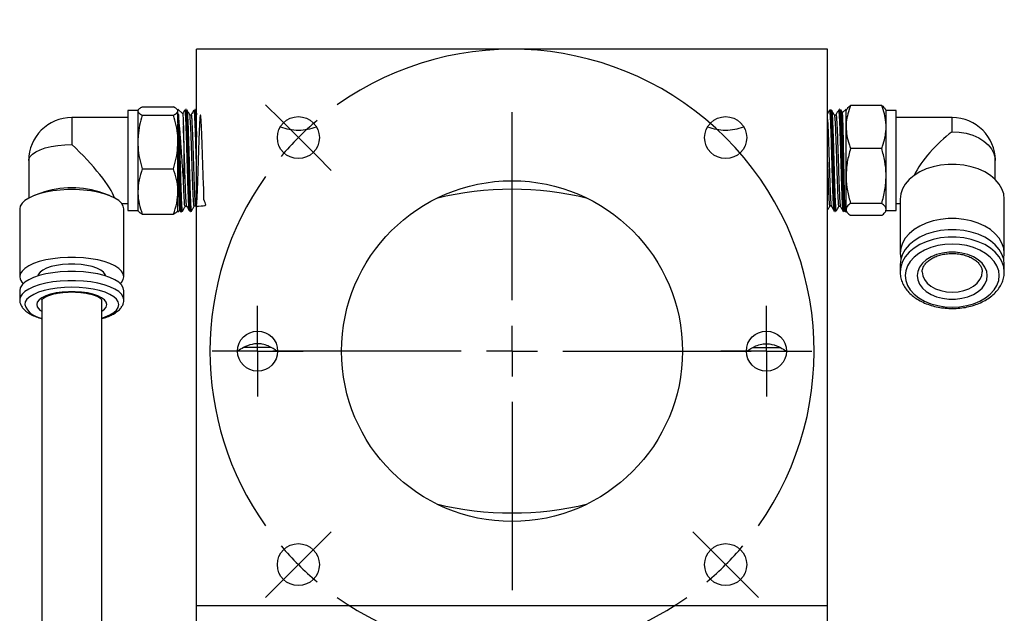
# Model space of a CAD drawing. Header units: inches. Extents: x 0.8 to 20.6, y 1.5 to 15.6.
# Tile 5 of 10: x 6.3 to 10.1, y 8.9 to 11.2. Entities that reach past the tile are written whole.
import ezdxf

# ---------------------------------------------------------------- set-up
doc = ezdxf.new("R2010")
doc.units = ezdxf.units.IN
doc.header["$MEASUREMENT"] = 0
doc.layers.add('SLD-0', color=7, linetype='Continuous')

# ---------------------------------------------------------------- blocks, each defined once
blk = doc.blocks.new('SW_CENTERMARKSYMBOL_0')
at = {"layer": 'SLD-0', "color": 0}
for p, q in [((-1.7501, 1.7501), (-1.8086, 1.8086)), ((-1.6794, 1.6794), (-1.7501, 1.7501)), ((-0.8397, 1.0397), (-0.8397, 1.7794)), ((-1.6794, 1.6794), (-1.6087, 1.6087)), ((-1.6087, 1.6087), (-1.5502, 1.5502)), ((-0.8397, 0.8397), (-0.8397, 0.9397)), ((-1.0397, 0.8397), (-1.7794, 0.8397)), ((-0.8397, 0.8397), (-0.9397, 0.8397)), ((-0.8397, 0.8397), (-0.8397, 0.7397)), ((-0.8397, 0.8397), (-0.7397, 0.8397)), ((-0.6397, 0.8397), (0.1, 0.8397)), ((-0.8397, 0.6397), (-0.8397, -0.1)), ((-1.6087, 0.0707), (-1.5502, 0.1292)), ((-0.0707, 0.0707), (-0.1292, 0.1292)), ((-1.6794, 0), (-1.6087, 0.0707)), ((0, 0), (-0.0707, 0.0707)), ((-1.6794, 0), (-1.7501, -0.0707)), ((0, 0), (0.0707, -0.0707)), ((-1.7501, -0.0707), (-1.8086, -0.1292)), ((0.0707, -0.0707), (0.1292, -0.1292))]:
    blk.add_line(p, q, dxfattribs=at)
for start, end in [(324.6498, 125.3502), (130.1751, 135), (135, 139.8249), (144.6498, 215.3502), (220.1751, 225), (315, 319.8249), (225, 229.8249), (310.1751, 315), (234.6498, 305.3502)]:
    blk.add_arc((-0.8397, 0.8397), 1.1875, start, end, dxfattribs=at)
blk = doc.blocks.new('SW_CENTERMARKSYMBOL_1')
at = {"layer": 'SLD-0', "color": 0}
for p, q in [((0, 0.1), (0, 0.1787)), ((0, 0), (0, 0.1)), ((-0.1, 0), (-0.1787, 0)), ((0, 0), (-0.1, 0)), ((0, 0), (0, -0.1)), ((0, 0), (0.1, 0)), ((0.1, 0), (0.1787, 0)), ((0, -0.1), (0, -0.1787))]:
    blk.add_line(p, q, dxfattribs=at)
blk = doc.blocks.new('SW_CENTERMARKSYMBOL_2')
at = {"layer": 'SLD-0', "color": 0}
for p, q in [((0, 0.1), (0, 0.1787)), ((0, 0), (0, 0.1)), ((-0.1, 0), (-0.1787, 0)), ((0, 0), (-0.1, 0)), ((0, 0), (0, -0.1)), ((0, 0), (0.1, 0)), ((0.1, 0), (0.1787, 0)), ((0, -0.1), (0, -0.1787))]:
    blk.add_line(p, q, dxfattribs=at)

msp = doc.modelspace()

# ---------------------------------------------------------------- linework, layer by layer
at = {"color": 7, "linetype": 'Continuous', "lineweight": 25}
for p, q in [((9.4456, 11.0986), (6.9656, 11.0986)), ((6.9656, 8.9111), (6.9656, 11.0986)), ((9.4456, 8.9111), (9.4456, 11.0986)), ((9.6586, 10.8769), (9.5363, 10.8769)), ((6.7349, 10.8575), (6.6956, 10.8575)), ((6.6956, 10.8575), (6.6956, 10.4638)), ((6.7364, 10.86), (6.7349, 10.8575)), ((6.7349, 10.8575), (6.7349, 10.8554)), ((6.7349, 10.8554), (6.7349, 10.7337)), ((6.7525, 10.8717), (6.8748, 10.8717)), ((6.7525, 10.8392), (6.8748, 10.8392)), ((6.8924, 10.8575), (6.891, 10.8599)), ((6.9113, 10.8442), (6.8924, 10.8631)), ((6.8924, 10.8161), (6.8924, 10.8631)), ((6.9242, 10.8621), (6.9237, 10.8621)), ((6.9599, 10.861), (6.9594, 10.861)), ((6.9631, 10.8585), (6.9633, 10.8589)), ((6.9656, 10.8551), (6.9634, 10.8589)), ((9.4581, 10.8612), (9.4576, 10.8612)), ((9.4938, 10.8623), (9.4933, 10.8623)), ((9.5187, 10.8631), (9.5038, 10.8482)), ((9.5187, 10.4581), (9.5187, 10.8631)), ((9.5215, 10.8623), (9.5187, 10.8575)), ((9.6762, 10.8575), (9.6734, 10.8623)), ((9.7156, 10.8575), (9.6762, 10.8575)), ((9.6762, 10.7926), (9.6762, 10.8575)), ((9.7156, 10.7926), (9.7156, 10.8575)), ((6.6956, 10.8299), (6.4752, 10.8299)), ((6.4752, 10.8299), (6.4752, 10.7235)), ((6.8924, 10.8161), (6.8924, 10.8031)), ((6.8924, 10.4581), (6.8924, 10.8031)), ((9.9359, 10.8299), (9.7156, 10.8299)), ((9.9359, 10.7741), (9.9359, 10.8299)), ((9.6762, 10.6001), (9.6762, 10.7926)), ((9.7156, 10.4638), (9.7156, 10.7926)), ((6.7349, 10.7337), (6.7349, 10.5389)), ((9.6586, 10.7083), (9.5363, 10.7083)), ((6.3059, 10.6606), (6.3059, 10.5132)), ((10.1052, 10.5859), (10.1052, 10.6606)), ((6.7525, 10.6282), (6.8748, 10.6282)), ((9.6762, 10.4681), (9.6762, 10.6001)), ((6.3531, 10.533), (6.3275, 10.5231)), ((6.6229, 10.5231), (6.5973, 10.533)), ((6.7349, 10.5389), (6.7349, 10.4638)), ((6.6721, 10.4913), (6.6956, 10.4913)), ((9.6586, 10.492), (9.5363, 10.492)), ((9.7156, 10.4913), (9.7312, 10.4913)), ((9.7312, 10.5087), (9.7312, 10.2955)), ((10.1406, 10.2955), (10.1406, 10.5087)), ((6.2705, 10.4704), (6.2705, 10.2037)), ((6.6799, 10.2037), (6.6799, 10.4704)), ((6.6956, 10.4638), (6.7349, 10.4638)), ((6.7349, 10.4638), (6.7364, 10.4612)), ((6.7525, 10.4496), (6.8748, 10.4496)), ((6.891, 10.4613), (6.8924, 10.4638)), ((6.8924, 10.4581), (6.8998, 10.4655)), ((6.8991, 10.4658), (6.9021, 10.4605)), ((6.9058, 10.4585), (6.9063, 10.4585)), ((6.9096, 10.4605), (6.9099, 10.4613)), ((6.9415, 10.4596), (6.942, 10.4597)), ((6.9568, 10.4813), (6.9576, 10.4821)), ((6.9629, 10.4812), (6.9656, 10.4766)), ((9.4754, 10.4595), (9.476, 10.4594)), ((9.5111, 10.4583), (9.5117, 10.4583)), ((9.5155, 10.4613), (9.5187, 10.4581)), ((9.5187, 10.4638), (9.5215, 10.4589)), ((9.6734, 10.4589), (9.6762, 10.4638)), ((9.6762, 10.4638), (9.6762, 10.4681)), ((9.6762, 10.4638), (9.7156, 10.4638)), ((9.6586, 10.4443), (9.5363, 10.4443)), ((9.7312, 10.2517), (9.7312, 10.2225)), ((9.7312, 10.2225), (9.7312, 10.2208)), ((10.1406, 10.2225), (10.1406, 10.2517)), ((6.2705, 10.1488), (6.2705, 10.1123)), ((6.6799, 10.1123), (6.6799, 10.1488)), ((6.3571, 10.1122), (6.3571, 7.5331)), ((6.5933, 7.5332), (6.5933, 10.1122)), ((7.2591, 9.9247), (7.15, 9.9247)), ((9.1521, 9.9247), (9.2612, 9.9247)), ((6.9656, 8.9111), (9.4456, 8.9111)), ((6.9656, 8.8236), (6.9656, 8.9111)), ((9.4456, 8.8236), (9.4456, 8.9111))]:
    msp.add_line(p, q, dxfattribs=at)
at = {"color": 7, "linetype": 'Continuous', "lineweight": 25, "flags": 128}
for points in [[(9.9359, 10.7741), (9.9638, 10.7726), (9.9909, 10.768), (10.0165, 10.7604), (10.0399, 10.7502), (10.0605, 10.7375), (10.0776, 10.7227), (10.0909, 10.7062), (10.1, 10.6885), (10.1046, 10.67), (10.1052, 10.6606)], [(6.3059, 10.6606), (6.3065, 10.6658), (6.3111, 10.676), (6.3202, 10.6859), (6.3335, 10.695), (6.3507, 10.7032), (6.3712, 10.7102), (6.3946, 10.7159), (6.4202, 10.7201), (6.4473, 10.7226), (6.4752, 10.7235)], [(10.1406, 10.5087), (10.1384, 10.5291), (10.1315, 10.5491), (10.1204, 10.5682), (10.1051, 10.586), (10.086, 10.602), (10.0636, 10.616), (10.0383, 10.6276), (10.0107, 10.6365), (9.9815, 10.6425), (9.9512, 10.6456), (9.9206, 10.6456), (9.8904, 10.6425), (9.8611, 10.6365), (9.8336, 10.6276), (9.8083, 10.616), (9.7858, 10.602), (9.7668, 10.586), (9.7515, 10.5682), (9.7403, 10.5491), (9.7335, 10.5291), (9.7312, 10.5087), (9.7312, 10.5087)], [(6.6799, 10.4704), (6.6776, 10.4818), (6.6708, 10.4928), (6.6597, 10.5034), (6.6444, 10.5133), (6.6253, 10.5221), (6.6029, 10.5299), (6.5776, 10.5363), (6.55, 10.5412), (6.5208, 10.5445), (6.4905, 10.5462), (6.4599, 10.5462), (6.4297, 10.5445), (6.4004, 10.5412), (6.3728, 10.5363), (6.3476, 10.5299), (6.3251, 10.5221), (6.3061, 10.5133), (6.2908, 10.5034), (6.2796, 10.4928), (6.2728, 10.4818), (6.2705, 10.4704), (6.2705, 10.4704)], [(10.1406, 10.2955), (10.1384, 10.316), (10.1315, 10.336), (10.1204, 10.3551), (10.1051, 10.3729), (10.086, 10.3889), (10.0636, 10.4029), (10.0383, 10.4144), (10.0107, 10.4233), (9.9815, 10.4294), (9.9512, 10.4324), (9.9206, 10.4324), (9.8904, 10.4294), (9.8611, 10.4233), (9.8336, 10.4144), (9.8083, 10.4029), (9.7858, 10.3889), (9.7668, 10.3729), (9.7515, 10.3551), (9.7403, 10.336), (9.7335, 10.316), (9.7312, 10.2955), (9.7335, 10.2751), (9.7338, 10.2736)], [(10.1406, 10.2517), (10.1384, 10.2722), (10.1315, 10.2922), (10.1204, 10.3113), (10.1051, 10.329), (10.086, 10.3451), (10.0636, 10.359), (10.0383, 10.3706), (10.0107, 10.3795), (9.9815, 10.3856), (9.9512, 10.3886), (9.9206, 10.3886), (9.8904, 10.3856), (9.8611, 10.3795), (9.8336, 10.3706), (9.8083, 10.359), (9.7858, 10.3451), (9.7668, 10.329), (9.7515, 10.3113), (9.7403, 10.2922), (9.7335, 10.2722), (9.7312, 10.2517), (9.7312, 10.2517)], [(10.1406, 10.2225), (10.1384, 10.243), (10.1315, 10.263), (10.1204, 10.2821), (10.1051, 10.2998), (10.086, 10.3159), (10.0636, 10.3298), (10.0383, 10.3414), (10.0107, 10.3503), (9.9815, 10.3563), (9.9512, 10.3594), (9.9206, 10.3594), (9.8904, 10.3563), (9.8611, 10.3503), (9.8336, 10.3414), (9.8083, 10.3298), (9.7858, 10.3159), (9.7668, 10.2998), (9.7515, 10.2821), (9.7403, 10.263), (9.7335, 10.243), (9.7312, 10.2225), (9.7312, 10.2225)], [(10.121, 10.2079), (10.1187, 10.2273), (10.1119, 10.2462), (10.1008, 10.2642), (10.0856, 10.2808), (10.0668, 10.2956), (10.0447, 10.3083), (10.0199, 10.3185), (9.9931, 10.3259), (9.9649, 10.3305), (9.9359, 10.332), (9.907, 10.3305), (9.8787, 10.3259), (9.8519, 10.3185), (9.8272, 10.3083), (9.8051, 10.2956), (9.7862, 10.2808), (9.771, 10.2642), (9.7599, 10.2462), (9.7532, 10.2273), (9.7509, 10.2079), (9.7532, 10.1885), (9.7599, 10.1696), (9.771, 10.1516), (9.7862, 10.135), (9.8051, 10.1202), (9.8272, 10.1075), (9.8519, 10.0973), (9.8787, 10.0899), (9.907, 10.0854), (9.9359, 10.0838), (9.9649, 10.0854), (9.9931, 10.0899), (10.0199, 10.0973), (10.0447, 10.1075), (10.0668, 10.1202), (10.0856, 10.135), (10.1008, 10.1516), (10.1119, 10.1696), (10.1187, 10.1885), (10.121, 10.2079)], [(10.0737, 10.2079), (10.0714, 10.2249), (10.0644, 10.2413), (10.0531, 10.2565), (10.0377, 10.2702), (10.019, 10.2816), (9.9973, 10.2906), (9.9736, 10.2968), (9.9486, 10.2999), (9.9232, 10.2999), (9.8982, 10.2968), (9.8745, 10.2906), (9.8529, 10.2816), (9.8341, 10.2702), (9.8188, 10.2565), (9.8074, 10.2413), (9.8005, 10.2249), (9.7981, 10.2079), (9.8005, 10.1909), (9.8074, 10.1745), (9.8188, 10.1593), (9.8341, 10.1457), (9.8529, 10.1342), (9.8745, 10.1252), (9.8982, 10.119), (9.9232, 10.1159), (9.9486, 10.1159), (9.9736, 10.119), (9.9973, 10.1252), (10.019, 10.1342), (10.0377, 10.1457), (10.0531, 10.1593), (10.0644, 10.1745), (10.0714, 10.1909), (10.0737, 10.2079)], [(10.138, 10.2736), (10.1384, 10.2751), (10.1406, 10.2955)], [(6.6662, 10.1762), (6.6708, 10.1813), (6.6776, 10.1923), (6.6799, 10.2037), (6.6776, 10.215), (6.6708, 10.2261), (6.6597, 10.2366), (6.6444, 10.2465), (6.6253, 10.2554), (6.6029, 10.2631), (6.5776, 10.2695), (6.55, 10.2744), (6.5208, 10.2778), (6.4905, 10.2795), (6.4599, 10.2795), (6.4297, 10.2778), (6.4004, 10.2744), (6.3728, 10.2695), (6.3476, 10.2631), (6.3251, 10.2554), (6.3061, 10.2465), (6.2908, 10.2366), (6.2796, 10.2261), (6.2728, 10.215), (6.2705, 10.2037), (6.2705, 10.2037)], [(6.6799, 10.1488), (6.6776, 10.1602), (6.6708, 10.1712), (6.6597, 10.1818), (6.6444, 10.1916), (6.6253, 10.2005), (6.6029, 10.2082), (6.5776, 10.2146), (6.55, 10.2196), (6.5208, 10.2229), (6.4905, 10.2246), (6.4599, 10.2246), (6.4297, 10.2229), (6.4004, 10.2196), (6.3728, 10.2146), (6.3476, 10.2082), (6.3251, 10.2005), (6.3061, 10.1916), (6.2908, 10.1818), (6.2796, 10.1712), (6.2728, 10.1602), (6.2705, 10.1488), (6.2705, 10.1488)], [(6.6089, 10.2064), (6.6068, 10.2128), (6.6, 10.2216), (6.589, 10.2298), (6.5741, 10.2371), (6.5559, 10.2433), (6.5349, 10.2481), (6.5118, 10.2515), (6.4876, 10.2531), (6.4629, 10.2531), (6.4386, 10.2515), (6.4155, 10.2481), (6.3945, 10.2433), (6.3763, 10.2371), (6.3614, 10.2298), (6.3504, 10.2216), (6.3436, 10.2128), (6.3416, 10.2064)], [(9.8178, 10.2229), (9.8178, 10.2225), (9.8201, 10.2071), (9.8268, 10.1922), (9.8377, 10.1785), (9.8524, 10.1665), (9.8703, 10.1567), (9.8907, 10.1493), (9.9129, 10.1448), (9.9359, 10.1433), (9.959, 10.1448), (9.9811, 10.1493), (10.0015, 10.1567), (10.0194, 10.1665), (10.0341, 10.1785), (10.045, 10.1922), (10.0518, 10.2071), (10.054, 10.2225), (10.054, 10.2225)], [(6.6799, 10.1119), (6.6799, 10.1123), (6.6776, 10.1236), (6.6708, 10.1347), (6.6597, 10.1452), (6.6444, 10.1551), (6.6253, 10.164), (6.6029, 10.1717), (6.5776, 10.1781), (6.55, 10.183), (6.5208, 10.1864), (6.4905, 10.1881), (6.4599, 10.1881), (6.4297, 10.1864), (6.4004, 10.183), (6.3728, 10.1781), (6.3476, 10.1717), (6.3251, 10.164), (6.3061, 10.1551), (6.2908, 10.1452), (6.2796, 10.1347), (6.2728, 10.1236), (6.2705, 10.1123), (6.2705, 10.1123)], [(6.5933, 10.0411), (6.6061, 10.0454), (6.6249, 10.0536), (6.6401, 10.0628), (6.6512, 10.0728), (6.658, 10.0832), (6.6603, 10.094), (6.658, 10.1047), (6.6512, 10.1152), (6.6401, 10.1252), (6.6249, 10.1344), (6.6061, 10.1426), (6.584, 10.1496), (6.5592, 10.1552), (6.5324, 10.1593), (6.5042, 10.1618), (6.4752, 10.1627), (6.4463, 10.1618), (6.418, 10.1593), (6.3912, 10.1552), (6.3664, 10.1496), (6.3444, 10.1426), (6.3255, 10.1344), (6.3103, 10.1252), (6.2992, 10.1152), (6.2925, 10.1047), (6.2902, 10.094), (6.2902, 10.094)], [(6.5933, 10.0676), (6.6037, 10.0755), (6.6107, 10.0846), (6.613, 10.094), (6.6107, 10.1034), (6.6037, 10.1125), (6.5924, 10.1209), (6.577, 10.1285), (6.5583, 10.1348), (6.5366, 10.1398), (6.5129, 10.1432), (6.4879, 10.1449), (6.4625, 10.1449), (6.4375, 10.1432), (6.4138, 10.1398), (6.3922, 10.1348), (6.3734, 10.1285), (6.3581, 10.1209), (6.3467, 10.1125), (6.3398, 10.1034), (6.3374, 10.094), (6.3374, 10.094)]]:
    msp.add_lwpolyline(points, dxfattribs=at)
at = {"color": 7, "linetype": 'Continuous', "lineweight": 25}
for centre, radius in [((7.3659, 10.7508), 0.0827), ((9.0453, 10.7508), 0.0827), ((8.2056, 9.9111), 0.67), ((7.2056, 9.9111), 0.0787), ((9.2056, 9.9111), 0.0787), ((7.3659, 9.0714), 0.0827), ((9.0453, 9.0714), 0.0827)]:
    msp.add_circle(centre, radius, dxfattribs=at)
for centre, radius, start, end in [((6.4752, 10.6606), 0.1693, 90, 180), ((9.9359, 10.6606), 0.1693, 0, 90), ((7.3651, 10.9738), 0.1933, 248.7794, 270.2869), ((7.367, 10.9738), 0.1933, 269.7154, 291.1173), ((9.0441, 10.9738), 0.1933, 248.8827, 270.2846), ((9.046, 10.9738), 0.1933, 269.7131, 291.2206), ((6.4752, 10.1731), 0.38, 71.2526, 108.7474), ((8.2056, 9.2973), 1.2503, 76.2914, 103.7086), ((6.3106, 10.2066), 0.0402, 184.2363, 229.1432), ((6.367, 10.1225), 0.082, 200.333, 263.0399), ((6.3714, 10.0988), 0.0343, 188.1336, 245.3895), ((8.2056, 10.5249), 1.2503, 256.2914, 283.7086)]:
    msp.add_arc(centre, radius, start, end, dxfattribs=at)
for centre, major_axis, ratio, start_param, end_param in [((9.9359, 10.6606), (0.158, 0.158), 0.384973, 1.203311, 2.290707), ((6.4752, 10.6606), (0.1662, -0.1662), 0.192511, 0.334918, 1.760981)]:
    msp.add_ellipse(centre, major_axis=major_axis, ratio=ratio, start_param=start_param, end_param=end_param, dxfattribs=at)
for points, knots in [([(9.5363, 10.8769), (9.5325, 10.8662), (9.5248, 10.8448), (9.5195, 10.8164), (9.5189, 10.7989), (9.5187, 10.7926)], [0, 0, 0, 0, 0.387272, 0.778364, 1, 1, 1, 1]), ([(9.5222, 10.8619), (9.5227, 10.8633), (9.5247, 10.8683), (9.5314, 10.8733), (9.5363, 10.8769)], [0, 0, 0, 0, 0.2576939, 1, 1, 1, 1]), ([(9.6762, 10.7926), (9.676, 10.7991), (9.6754, 10.8166), (9.67, 10.8449), (9.6624, 10.8662), (9.6586, 10.8769)], [0, 0, 0, 0, 0.228319, 0.61195, 1, 1, 1, 1]), ([(9.6586, 10.8769), (9.6639, 10.8731), (9.6707, 10.8681), (9.6723, 10.863), (9.6727, 10.8619)], [0, 0, 0, 0, 0.7837912, 1, 1, 1, 1]), ([(6.7525, 10.8717), (6.7476, 10.869), (6.7377, 10.8637), (6.7359, 10.8582), (6.7349, 10.8554)], [0, 0, 0, 0, 0.495458, 1, 1, 1, 1]), ([(6.7349, 10.8554), (6.735, 10.8551), (6.7351, 10.8521), (6.739, 10.8467), (6.748, 10.8417), (6.7525, 10.8392)], [0, 0, 0, 0, 0.070063, 0.530771, 1, 1, 1, 1]), ([(6.7525, 10.8392), (6.7487, 10.826), (6.7411, 10.7993), (6.7357, 10.7638), (6.7351, 10.7418), (6.7349, 10.7337)], [0, 0, 0, 0, 0.3839857, 0.7716817, 1, 1, 1, 1]), ([(6.8903, 10.8595), (6.8895, 10.8611), (6.8874, 10.8652), (6.8796, 10.8692), (6.8748, 10.8717)], [0, 0, 0, 0, 0.376896, 1, 1, 1, 1]), ([(6.8748, 10.8392), (6.8797, 10.8419), (6.8897, 10.8472), (6.8915, 10.8527), (6.8924, 10.8554)], [0, 0, 0, 0, 0.495458, 1, 1, 1, 1]), ([(6.8924, 10.7337), (6.8922, 10.7416), (6.8917, 10.7633), (6.8863, 10.7988), (6.8787, 10.8257), (6.8748, 10.8392)], [0, 0, 0, 0, 0.2216347, 0.60854, 1, 1, 1, 1]), ([(6.8924, 10.8161), (6.8924, 10.8177), (6.8924, 10.8258), (6.8925, 10.8345), (6.8928, 10.8411), (6.8931, 10.8431), (6.8932, 10.8439), (6.8934, 10.8441), (6.8935, 10.8441), (6.8935, 10.8441), (6.8935, 10.844), (6.8935, 10.844), (6.8936, 10.844), (6.8936, 10.8438), (6.8938, 10.8434), (6.8941, 10.8422), (6.8942, 10.8411), (6.8943, 10.8404)], [0, 0, 0, 0, 0.125253, 0.627895, 0.771617, 0.843472, 0.879455, 0.883975, 0.885111, 0.885566, 0.886023, 0.88643, 0.887123, 0.888939, 0.896197, 0.92496, 1, 1, 1, 1]), ([(6.8943, 10.8404), (6.8946, 10.8351), (6.8952, 10.8244), (6.8962, 10.8025), (6.8971, 10.7766), (6.8981, 10.7474), (6.8991, 10.7154), (6.9, 10.6823), (6.901, 10.6482), (6.9019, 10.6147), (6.9029, 10.5823), (6.9039, 10.5524), (6.9048, 10.5253), (6.9058, 10.5024), (6.9067, 10.4837), (6.9077, 10.4703), (6.9086, 10.4622), (6.9091, 10.4614), (6.9094, 10.461)], [0, 0, 0, 0, 0.061278, 0.12425, 0.186958, 0.251486, 0.314179, 0.378691, 0.44137, 0.505867, 0.568525, 0.633001, 0.695636, 0.760088, 0.822705, 0.887138, 0.949741, 1, 1, 1, 1]), ([(6.914, 10.5935), (6.9133, 10.6026), (6.9118, 10.6209), (6.9097, 10.6501), (6.9076, 10.6798), (6.9055, 10.71), (6.9034, 10.7398), (6.9012, 10.7686), (6.899, 10.795), (6.8967, 10.8202), (6.8952, 10.8333), (6.8943, 10.8404)], [0, 0, 0, 0, 0.104215, 0.208455, 0.312601, 0.416756, 0.526878, 0.636995, 0.750421, 0.863863, 1, 1, 1, 1]), ([(6.92, 10.8602), (6.9182, 10.8571), (6.9152, 10.8519), (6.9122, 10.8467), (6.911, 10.8446)], [0, 0, 0, 0, 0.5916316, 1, 1, 1, 1]), ([(6.9111, 10.844), (6.9112, 10.8437), (6.9116, 10.843), (6.9122, 10.8356), (6.9129, 10.8216), (6.9134, 10.8051), (6.9138, 10.7953)], [0, 0, 0, 0, 0.186905, 0.415644, 0.651104, 1, 1, 1, 1]), ([(6.9377, 10.4626), (6.9375, 10.4628), (6.937, 10.4634), (6.9363, 10.4703), (6.9353, 10.4831), (6.9343, 10.5012), (6.9334, 10.5237), (6.9324, 10.5502), (6.9315, 10.5798), (6.9305, 10.6117), (6.9295, 10.645), (6.9286, 10.6788), (6.9276, 10.712), (6.9267, 10.7439), (6.9257, 10.7733), (6.9247, 10.7996), (6.9238, 10.8218), (6.9228, 10.8396), (6.9219, 10.8521), (6.921, 10.8592), (6.9204, 10.8595), (6.9202, 10.8596)], [0, 0, 0, 0, 0.026765, 0.081562, 0.136379, 0.191197, 0.246025, 0.300854, 0.355698, 0.410541, 0.465404, 0.520266, 0.575148, 0.630031, 0.684927, 0.739823, 0.794732, 0.849641, 0.904568, 0.959495, 1, 1, 1, 1]), ([(6.9236, 10.8616), (6.9239, 10.8615), (6.9245, 10.8612), (6.9253, 10.8541), (6.9263, 10.8416), (6.9273, 10.8236), (6.9282, 10.8012), (6.9292, 10.7746), (6.9301, 10.745), (6.9311, 10.7128), (6.932, 10.6794), (6.933, 10.6451), (6.934, 10.6116), (6.9349, 10.5792), (6.9359, 10.5495), (6.9369, 10.5226), (6.9378, 10.4999), (6.9388, 10.4815), (6.9397, 10.4686), (6.9406, 10.4608), (6.9412, 10.4603), (6.9415, 10.46)], [0, 0, 0, 0, 0.041138, 0.094159, 0.148718, 0.201723, 0.256266, 0.309259, 0.363789, 0.416767, 0.471283, 0.524241, 0.578736, 0.631678, 0.686156, 0.739085, 0.793549, 0.846465, 0.900917, 0.953813, 1, 1, 1, 1]), ([(6.942, 10.46), (6.942, 10.4599), (6.9416, 10.459), (6.9409, 10.4627), (6.94, 10.4717), (6.939, 10.4864), (6.9381, 10.5061), (6.9371, 10.53), (6.9361, 10.5579), (6.9352, 10.5884), (6.9342, 10.6213), (6.9333, 10.6551), (6.9323, 10.6892), (6.9313, 10.7223), (6.9304, 10.754), (6.9294, 10.7827), (6.9285, 10.8082), (6.9275, 10.8293), (6.9265, 10.8458), (6.9256, 10.8566), (6.9248, 10.862), (6.9243, 10.8615), (6.9242, 10.8614)], [0, 0, 0, 0, 0.007372, 0.0618, 0.114711, 0.169158, 0.222085, 0.276547, 0.329485, 0.383959, 0.436914, 0.491405, 0.544379, 0.59889, 0.65188, 0.706408, 0.75941, 0.813949, 0.866966, 0.921521, 0.974557, 1, 1, 1, 1]), ([(6.9389, 10.8405), (6.937, 10.8438), (6.9333, 10.8503), (6.9295, 10.8568), (6.9276, 10.8601)], [0, 0, 0, 0, 0.499969, 1, 1, 1, 1]), ([(6.9277, 10.8596), (6.9277, 10.8596), (6.9281, 10.8598), (6.9288, 10.8548), (6.9297, 10.8442), (6.9307, 10.828), (6.9317, 10.8071), (6.9326, 10.7821), (6.9336, 10.7534), (6.9345, 10.7224), (6.9355, 10.6894), (6.9365, 10.6558), (6.9374, 10.6221), (6.9384, 10.5898), (6.9394, 10.5593), (6.9403, 10.5318), (6.9413, 10.5078), (6.9422, 10.4884), (6.9432, 10.4737), (6.9442, 10.4647), (6.9449, 10.4608), (6.9454, 10.4621), (6.9455, 10.4625)], [0, 0, 0, 0, 0.008123, 0.062833, 0.11598, 0.17067, 0.223804, 0.27848, 0.331602, 0.386266, 0.43937, 0.494016, 0.5471, 0.601725, 0.654794, 0.709404, 0.762462, 0.817059, 0.870101, 0.924682, 0.977704, 1, 1, 1, 1]), ([(6.945, 10.8405), (6.944, 10.8397), (6.942, 10.838), (6.9399, 10.8397), (6.9389, 10.8405)], [0, 0, 0, 0, 0.500116, 1, 1, 1, 1]), ([(6.9567, 10.483), (6.9565, 10.4823), (6.9558, 10.479), (6.9544, 10.4906), (6.9527, 10.5173), (6.9509, 10.5588), (6.9491, 10.6096), (6.9474, 10.6654), (6.9456, 10.7207), (6.9439, 10.7685), (6.9423, 10.8057), (6.9408, 10.8293), (6.9396, 10.8406), (6.939, 10.8397), (6.9389, 10.8395)], [0, 0, 0, 0, 0.031351, 0.129786, 0.228259, 0.326762, 0.425286, 0.523847, 0.622441, 0.721057, 0.808816, 0.896603, 0.984406, 1, 1, 1, 1]), ([(6.9556, 10.8589), (6.9539, 10.8558), (6.9503, 10.8497), (6.9467, 10.8435), (6.945, 10.8405)], [0, 0, 0, 0, 0.500033, 1, 1, 1, 1]), ([(6.9629, 10.4813), (6.9774, 10.4818), (7.0116, 10.4829), (6.9921, 10.4987), (6.9956, 10.5311), (6.9924, 10.5759), (6.991, 10.6287), (6.9892, 10.6845), (6.9874, 10.7382), (6.9857, 10.7845), (6.9839, 10.8191), (6.9822, 10.8388), (6.9804, 10.8415), (6.9787, 10.8272), (6.9769, 10.7971), (6.9752, 10.754), (6.9734, 10.7021), (6.9716, 10.6462), (6.9699, 10.5917), (6.9681, 10.5436), (6.9664, 10.5066), (6.9646, 10.4841), (6.9629, 10.4784), (6.9611, 10.4898), (6.9594, 10.5175), (6.9576, 10.5587), (6.9558, 10.6096), (6.9541, 10.6654), (6.9523, 10.7207), (6.9506, 10.7685), (6.949, 10.8056), (6.9475, 10.8297), (6.9461, 10.8416), (6.9453, 10.8396), (6.945, 10.8388)], [0, 0, 0, 0, 0.023558, 0.055742, 0.087939, 0.120147, 0.152361, 0.184587, 0.216824, 0.249068, 0.281322, 0.313589, 0.345864, 0.378147, 0.410443, 0.442748, 0.475061, 0.507385, 0.539721, 0.572063, 0.604416, 0.636781, 0.669154, 0.701536, 0.73393, 0.766334, 0.798745, 0.831168, 0.863602, 0.896043, 0.924912, 0.953791, 0.982675, 1, 1, 1, 1]), ([(6.9656, 10.6344), (6.9654, 10.6404), (6.9649, 10.6575), (6.9641, 10.6861), (6.9631, 10.7189), (6.9622, 10.7501), (6.9612, 10.7787), (6.9602, 10.804), (6.9593, 10.8253), (6.9583, 10.8418), (6.9574, 10.8531), (6.9566, 10.8587), (6.9561, 10.8585), (6.9559, 10.8584)], [0, 0, 0, 0, 0.054263, 0.15344, 0.252617, 0.351828, 0.451038, 0.550285, 0.649532, 0.748805, 0.848077, 0.947373, 1, 1, 1, 1]), ([(6.9594, 10.8603), (6.9595, 10.8604), (6.96, 10.8608), (6.9608, 10.8551), (6.9618, 10.8437), (6.9627, 10.8271), (6.9637, 10.8056), (6.9647, 10.7808), (6.9653, 10.7616), (6.9656, 10.7525)], [0, 0, 0, 0, 0.081674, 0.238271, 0.390417, 0.546978, 0.69908, 0.855596, 1, 1, 1, 1]), ([(6.9656, 10.7688), (6.9653, 10.7751), (6.9648, 10.7909), (6.964, 10.8122), (6.963, 10.8325), (6.962, 10.8477), (6.9611, 10.8572), (6.9604, 10.8614), (6.96, 10.8607), (6.9599, 10.8605)], [0, 0, 0, 0, 0.111546, 0.28308, 0.449826, 0.621411, 0.788196, 0.959821, 1, 1, 1, 1]), ([(6.9634, 10.8585), (6.9637, 10.8576), (6.9643, 10.8555), (6.965, 10.8488), (6.9655, 10.842), (6.9656, 10.8403)], [0, 0, 0, 0, 0.399501, 0.857167, 1, 1, 1, 1]), ([(9.4542, 10.8592), (9.4523, 10.856), (9.4494, 10.851), (9.4466, 10.846), (9.4456, 10.8443)], [0, 0, 0, 0, 0.656093, 1, 1, 1, 1]), ([(9.4719, 10.462), (9.4719, 10.462), (9.4715, 10.4617), (9.4708, 10.4667), (9.4698, 10.4773), (9.4689, 10.4934), (9.4679, 10.5143), (9.467, 10.5393), (9.466, 10.5678), (9.4651, 10.5988), (9.4641, 10.6318), (9.4632, 10.6653), (9.4622, 10.6989), (9.4612, 10.7312), (9.4603, 10.7617), (9.4593, 10.7891), (9.4584, 10.813), (9.4574, 10.8324), (9.4564, 10.8472), (9.4555, 10.8562), (9.4547, 10.86), (9.4542, 10.8588), (9.4541, 10.8584)], [0, 0, 0, 0, 0.008386, 0.063046, 0.116154, 0.170802, 0.223894, 0.278526, 0.331597, 0.386208, 0.439263, 0.493857, 0.5469, 0.601483, 0.654511, 0.709078, 0.762087, 0.816634, 0.869624, 0.924152, 0.977131, 1, 1, 1, 1]), ([(9.4576, 10.8609), (9.4576, 10.861), (9.458, 10.8619), (9.4587, 10.8581), (9.4596, 10.8492), (9.4606, 10.8345), (9.4616, 10.8148), (9.4625, 10.7909), (9.4635, 10.763), (9.4644, 10.7325), (9.4654, 10.6997), (9.4664, 10.666), (9.4673, 10.6319), (9.4683, 10.5989), (9.4692, 10.5673), (9.4702, 10.5387), (9.4712, 10.5132), (9.4721, 10.4922), (9.4731, 10.4757), (9.474, 10.4649), (9.4748, 10.4596), (9.4753, 10.46), (9.4754, 10.4602)], [0, 0, 0, 0, 0.007556, 0.061985, 0.11489, 0.169331, 0.222257, 0.276718, 0.329661, 0.384141, 0.437098, 0.491592, 0.544561, 0.599067, 0.652054, 0.706579, 0.759585, 0.814129, 0.86715, 0.92171, 0.974742, 1, 1, 1, 1]), ([(9.476, 10.46), (9.4757, 10.4601), (9.4752, 10.4603), (9.4743, 10.4675), (9.4733, 10.4799), (9.4724, 10.4979), (9.4714, 10.5202), (9.4705, 10.5467), (9.4695, 10.5762), (9.4685, 10.6084), (9.4676, 10.6418), (9.4666, 10.676), (9.4657, 10.7094), (9.4647, 10.7417), (9.4637, 10.7715), (9.4628, 10.7983), (9.4618, 10.821), (9.4609, 10.8393), (9.4599, 10.8523), (9.459, 10.8601), (9.4584, 10.8606), (9.4581, 10.8609)], [0, 0, 0, 0, 0.040951, 0.093974, 0.148536, 0.201546, 0.256095, 0.309085, 0.363614, 0.416587, 0.471097, 0.524057, 0.578553, 0.631501, 0.685985, 0.738913, 0.793377, 0.846288, 0.900734, 0.95363, 1, 1, 1, 1]), ([(9.4724, 10.8408), (9.4707, 10.8439), (9.4671, 10.85), (9.4635, 10.8562), (9.4618, 10.8592)], [0, 0, 0, 0, 0.499976, 1, 1, 1, 1]), ([(9.4618, 10.8584), (9.462, 10.8582), (9.4625, 10.8576), (9.4634, 10.8505), (9.4643, 10.8377), (9.4653, 10.8197), (9.4662, 10.7971), (9.4672, 10.7708), (9.4682, 10.7412), (9.4691, 10.7093), (9.4701, 10.6761), (9.471, 10.6424), (9.472, 10.6092), (9.4729, 10.5774), (9.4739, 10.5481), (9.4749, 10.5218), (9.4758, 10.4996), (9.4768, 10.4818), (9.4777, 10.4694), (9.4786, 10.4623), (9.4792, 10.4621), (9.4794, 10.4619)], [0, 0, 0, 0, 0.032139, 0.08664, 0.141159, 0.195678, 0.250216, 0.304753, 0.35931, 0.413867, 0.468435, 0.523002, 0.577586, 0.63217, 0.686772, 0.741375, 0.795997, 0.85062, 0.905253, 0.959887, 1, 1, 1, 1]), ([(9.4724, 10.8392), (9.4726, 10.8393), (9.4734, 10.8397), (9.4746, 10.8263), (9.4762, 10.8002), (9.4777, 10.7628), (9.4793, 10.718), (9.4808, 10.6687), (9.4824, 10.6189), (9.484, 10.5721), (9.4855, 10.532), (9.4871, 10.5012), (9.4886, 10.4838), (9.4897, 10.477), (9.4903, 10.4801), (9.4903, 10.4802)], [0, 0, 0, 0, 0.0336392, 0.1209403, 0.2082681, 0.2956112, 0.3829855, 0.4703814, 0.5577967, 0.6452427, 0.7327048, 0.8201946, 0.9077099, 0.9952411, 1, 1, 1, 1]), ([(9.4786, 10.8407), (9.4775, 10.8399), (9.4755, 10.8382), (9.4735, 10.8399), (9.4725, 10.8407)], [0, 0, 0, 0, 0.499952, 1, 1, 1, 1]), ([(9.4898, 10.8602), (9.4879, 10.857), (9.4842, 10.8504), (9.4804, 10.8439), (9.4785, 10.8407)], [0, 0, 0, 0, 0.500018, 1, 1, 1, 1]), ([(9.4785, 10.8395), (9.4789, 10.8399), (9.4798, 10.841), (9.4813, 10.8266), (9.4829, 10.8001), (9.4844, 10.7628), (9.486, 10.7179), (9.4875, 10.6687), (9.4891, 10.6189), (9.4907, 10.5721), (9.4922, 10.532), (9.4938, 10.5013), (9.4951, 10.4858), (9.496, 10.4802), (9.4964, 10.4803), (9.4965, 10.4803)], [0, 0, 0, 0, 0.0676575, 0.1545053, 0.2413797, 0.3282693, 0.41519, 0.5021322, 0.5890936, 0.6760856, 0.7630937, 0.8501292, 0.9371901, 0.9877289, 1, 1, 1, 1]), ([(9.5077, 10.4612), (9.5075, 10.4612), (9.5071, 10.4613), (9.5063, 10.4675), (9.5054, 10.4794), (9.5044, 10.4968), (9.5035, 10.5186), (9.5025, 10.5448), (9.5015, 10.5739), (9.5006, 10.6058), (9.4996, 10.6389), (9.4987, 10.6729), (9.4977, 10.7063), (9.4967, 10.7387), (9.4958, 10.7685), (9.4948, 10.7955), (9.4939, 10.8185), (9.4929, 10.8372), (9.4919, 10.8505), (9.491, 10.8586), (9.4905, 10.8594), (9.4902, 10.8598)], [0, 0, 0, 0, 0.0240504, 0.0782247, 0.133971, 0.18813, 0.24386, 0.2980076, 0.3537263, 0.4078573, 0.4635594, 0.5176699, 0.5733507, 0.6274441, 0.6831068, 0.7371891, 0.7928405, 0.8469076, 0.9025438, 0.9565906, 1, 1, 1, 1]), ([(9.4933, 10.8621), (9.4936, 10.8618), (9.4942, 10.8609), (9.4951, 10.8526), (9.4961, 10.8391), (9.4971, 10.8205), (9.498, 10.7972), (9.499, 10.7702), (9.4999, 10.7398), (9.5009, 10.7075), (9.5019, 10.6735), (9.5028, 10.6394), (9.5038, 10.6057), (9.5047, 10.5737), (9.5057, 10.544), (9.5067, 10.5178), (9.5076, 10.4955), (9.5086, 10.478), (9.5095, 10.4657), (9.5104, 10.459), (9.5109, 10.459), (9.5112, 10.4589)], [0, 0, 0, 0, 0.04937, 0.103804, 0.15672, 0.211172, 0.264102, 0.318568, 0.371509, 0.425987, 0.478947, 0.533445, 0.586423, 0.640939, 0.693933, 0.748464, 0.801468, 0.856011, 0.909032, 0.963593, 1, 1, 1, 1]), ([(9.5117, 10.4584), (9.5114, 10.4589), (9.5108, 10.4599), (9.5098, 10.4687), (9.5088, 10.4826), (9.5079, 10.5015), (9.5069, 10.5251), (9.506, 10.5523), (9.505, 10.5829), (9.504, 10.6153), (9.5031, 10.6494), (9.5021, 10.6834), (9.5012, 10.7171), (9.5002, 10.7489), (9.4992, 10.7784), (9.4983, 10.8044), (9.4973, 10.8264), (9.4964, 10.8436), (9.4954, 10.8555), (9.4945, 10.8618), (9.494, 10.8617), (9.4938, 10.8617)], [0, 0, 0, 0, 0.052071, 0.106637, 0.159649, 0.214198, 0.267196, 0.321731, 0.374716, 0.429239, 0.482205, 0.536707, 0.589656, 0.64414, 0.697075, 0.751545, 0.804468, 0.858926, 0.91183, 0.966269, 1, 1, 1, 1]), ([(9.5046, 10.848), (9.504, 10.849), (9.5017, 10.8531), (9.4993, 10.8572), (9.4975, 10.8602)], [0, 0, 0, 0, 0.24318, 1, 1, 1, 1]), ([(9.4976, 10.8595), (9.4977, 10.8595), (9.4981, 10.8595), (9.4989, 10.8536), (9.4998, 10.8421), (9.5008, 10.825), (9.5017, 10.8033), (9.5027, 10.7775), (9.5037, 10.7484), (9.5046, 10.7168), (9.5056, 10.6836), (9.5065, 10.6497), (9.5075, 10.6162), (9.5085, 10.5839), (9.5094, 10.5537), (9.5104, 10.5266), (9.5113, 10.5032), (9.5123, 10.4844), (9.5132, 10.4706), (9.5142, 10.4623), (9.5147, 10.4612), (9.515, 10.4607)], [0, 0, 0, 0, 0.016533, 0.071634, 0.126735, 0.181854, 0.236974, 0.292104, 0.347234, 0.40238, 0.457527, 0.512693, 0.567858, 0.623044, 0.67823, 0.733426, 0.788623, 0.843835, 0.899048, 0.954278, 1, 1, 1, 1]), ([(9.5157, 10.4614), (9.5155, 10.4619), (9.5151, 10.4629), (9.5145, 10.4713), (9.5139, 10.485), (9.5133, 10.5036), (9.5126, 10.5268), (9.512, 10.5534), (9.5114, 10.5833), (9.5108, 10.6148), (9.5102, 10.6478), (9.5095, 10.6806), (9.5089, 10.7129), (9.5083, 10.7433), (9.5077, 10.7713), (9.507, 10.7958), (9.5064, 10.8164), (9.5058, 10.8323), (9.5052, 10.8429), (9.5047, 10.8481), (9.5044, 10.8479), (9.5044, 10.8479)], [0, 0, 0, 0, 0.048772, 0.105699, 0.161, 0.217917, 0.272939, 0.329574, 0.384282, 0.440605, 0.494885, 0.550761, 0.604673, 0.660162, 0.713771, 0.768949, 0.822281, 0.877185, 0.9301, 0.984575, 1, 1, 1, 1]), ([(6.9063, 10.4587), (6.906, 10.4591), (6.9054, 10.4599), (6.9045, 10.4682), (6.9035, 10.4817), (6.9026, 10.5004), (6.9016, 10.5237), (6.9006, 10.5507), (6.8997, 10.5812), (6.8987, 10.6136), (6.8978, 10.6476), (6.8968, 10.6817), (6.8958, 10.7156), (6.8949, 10.7475), (6.8939, 10.7773), (6.8931, 10.8), (6.8926, 10.8118), (6.8924, 10.8161)], [0, 0, 0, 0, 0.063203, 0.133138, 0.201115, 0.271065, 0.339063, 0.409036, 0.477059, 0.547057, 0.615101, 0.685119, 0.753178, 0.823212, 0.891289, 0.961343, 1, 1, 1, 1]), ([(6.8945, 10.6205), (6.8945, 10.623), (6.8942, 10.6357), (6.8939, 10.6591), (6.8934, 10.6904), (6.893, 10.722), (6.8927, 10.7525), (6.8925, 10.7803), (6.8924, 10.7958), (6.8924, 10.8031)], [0, 0, 0, 0, 0.039081, 0.195859, 0.354625, 0.513388, 0.682476, 0.851556, 1, 1, 1, 1]), ([(6.8924, 10.8031), (6.8928, 10.7919), (6.8936, 10.7722), (6.8946, 10.7383), (6.8956, 10.7059), (6.8965, 10.6717), (6.8975, 10.6376), (6.8985, 10.6039), (6.8994, 10.5721), (6.9004, 10.5425), (6.9013, 10.5165), (6.9023, 10.4944), (6.9032, 10.4772), (6.9042, 10.4653), (6.905, 10.459), (6.9056, 10.4591), (6.9058, 10.4592)], [0, 0, 0, 0, 0.093634, 0.164451, 0.237321, 0.308121, 0.380975, 0.451755, 0.52459, 0.595344, 0.668151, 0.738883, 0.811667, 0.882382, 0.955149, 1, 1, 1, 1]), ([(9.4456, 10.8221), (9.4458, 10.8199), (9.4466, 10.8115), (9.4479, 10.7812), (9.4497, 10.7349), (9.4514, 10.6805), (9.4532, 10.6245), (9.455, 10.5719), (9.4567, 10.5273), (9.4585, 10.4966), (9.4598, 10.4814), (9.4605, 10.4825), (9.4607, 10.4827)], [0, 0, 0, 0, 0.040713, 0.156607, 0.272528, 0.388485, 0.504485, 0.620516, 0.736576, 0.852681, 0.968821, 1, 1, 1, 1]), ([(6.8902, 10.766), (6.8902, 10.7657), (6.8905, 10.7578), (6.8911, 10.7403), (6.8919, 10.7137), (6.8927, 10.6858), (6.8935, 10.6574), (6.8943, 10.6291), (6.8951, 10.6014), (6.8959, 10.5749), (6.8968, 10.5502), (6.8976, 10.5277), (6.8984, 10.5079), (6.8992, 10.4913), (6.9, 10.4779), (6.9008, 10.4684), (6.9016, 10.4631), (6.9021, 10.4617), (6.9033, 10.4591), (6.9049, 10.4589), (6.9052, 10.4589)], [0, 0, 0, 0, 0.001982, 0.069366, 0.136345, 0.203643, 0.270766, 0.337809, 0.40518, 0.472353, 0.539767, 0.606772, 0.674078, 0.741384, 0.808492, 0.876337, 0.944591, 0.980807, 0.996363, 1, 1, 1, 1]), ([(6.9138, 10.7953), (6.9138, 10.7939), (6.914, 10.7854), (6.9145, 10.768), (6.9149, 10.7412), (6.9154, 10.7117), (6.9157, 10.6838), (6.9158, 10.66), (6.9159, 10.6419), (6.9159, 10.6264), (6.9158, 10.6116), (6.9157, 10.6008), (6.9154, 10.5937), (6.9153, 10.5912), (6.9151, 10.5895), (6.915, 10.5889), (6.915, 10.5887), (6.9149, 10.5885), (6.9149, 10.5884), (6.9148, 10.5883), (6.9148, 10.5883), (6.9148, 10.5883), (6.9148, 10.5883), (6.9147, 10.5883), (6.9147, 10.5883), (6.9146, 10.5886), (6.9143, 10.5897), (6.9142, 10.5915), (6.914, 10.593), (6.914, 10.5935)], [0, 0, 0, 0, 0.025787, 0.16, 0.293966, 0.427922, 0.566866, 0.660882, 0.737133, 0.80114, 0.86496, 0.934586, 0.947219, 0.963362, 0.968276, 0.970649, 0.97146, 0.972026, 0.972545, 0.972838, 0.973026, 0.973164, 0.973302, 0.973458, 0.973717, 0.974499, 0.978053, 0.992156, 1, 1, 1, 1]), ([(6.9271, 10.4806), (6.9266, 10.4826), (6.9256, 10.4868), (6.924, 10.5095), (6.9225, 10.5429), (6.9209, 10.5854), (6.9194, 10.6334), (6.9179, 10.6814), (6.9165, 10.7255), (6.9151, 10.7643), (6.9142, 10.785), (6.9138, 10.7953)], [0, 0, 0, 0, 0.110791, 0.227731, 0.344705, 0.4617, 0.578737, 0.695802, 0.797177, 0.89858, 1, 1, 1, 1]), ([(9.5187, 10.7926), (9.5193, 10.7813), (9.5206, 10.7584), (9.5281, 10.7303), (9.5343, 10.7137), (9.5363, 10.7083)], [0, 0, 0, 0, 0.397921, 0.802016, 1, 1, 1, 1]), ([(9.6586, 10.7083), (9.6607, 10.714), (9.6668, 10.7305), (9.6743, 10.7586), (9.6756, 10.7812), (9.6762, 10.7926)], [0, 0, 0, 0, 0.206506, 0.600611, 1, 1, 1, 1]), ([(6.7349, 10.7337), (6.7355, 10.7196), (6.7367, 10.6913), (6.7442, 10.6561), (6.7504, 10.6353), (6.7525, 10.6282)], [0, 0, 0, 0, 0.393747, 0.793494, 1, 1, 1, 1]), ([(6.8748, 10.6282), (6.8768, 10.635), (6.8829, 10.6555), (6.8905, 10.6906), (6.8918, 10.7193), (6.8924, 10.7337)], [0, 0, 0, 0, 0.197985, 0.596281, 1, 1, 1, 1]), ([(9.5363, 10.7083), (9.5314, 10.6907), (9.5215, 10.6553), (9.5196, 10.6186), (9.5187, 10.6001)], [0, 0, 0, 0, 0.495459, 1, 1, 1, 1]), ([(9.6762, 10.6001), (9.6762, 10.6027), (9.676, 10.6221), (9.6722, 10.6587), (9.6632, 10.6917), (9.6586, 10.7083)], [0, 0, 0, 0, 0.070062, 0.530771, 1, 1, 1, 1]), ([(9.4456, 10.6547), (9.4459, 10.6448), (9.4468, 10.6163), (9.4483, 10.5719), (9.45, 10.5274), (9.4518, 10.4962), (9.4533, 10.4802), (9.4543, 10.4823), (9.4547, 10.4831)], [0, 0, 0, 0, 0.103416, 0.296054, 0.488739, 0.681499, 0.874318, 1, 1, 1, 1]), ([(6.7525, 10.6282), (6.7476, 10.6137), (6.7377, 10.5844), (6.7359, 10.5541), (6.7349, 10.5389)], [0, 0, 0, 0, 0.495457, 1, 1, 1, 1]), ([(6.8924, 10.5389), (6.8924, 10.541), (6.8922, 10.557), (6.8884, 10.5872), (6.8794, 10.6144), (6.8748, 10.6282)], [0, 0, 0, 0, 0.070063, 0.530771, 1, 1, 1, 1]), ([(6.9021, 10.4613), (6.902, 10.4613), (6.9015, 10.4613), (6.9008, 10.4672), (6.8998, 10.4787), (6.8988, 10.4959), (6.8979, 10.5176), (6.8969, 10.5434), (6.8958, 10.5772), (6.895, 10.6043), (6.8945, 10.6205)], [0, 0, 0, 0, 0.048004, 0.175089, 0.302173, 0.429292, 0.556412, 0.683574, 0.810735, 1, 1, 1, 1]), ([(6.8945, 10.6205), (6.8948, 10.6055), (6.8953, 10.5798), (6.896, 10.5472), (6.8966, 10.5217), (6.8972, 10.5), (6.8978, 10.4832), (6.8985, 10.4717), (6.899, 10.4658), (6.8993, 10.4659), (6.8994, 10.4659)], [0, 0, 0, 0, 0.17834, 0.304225, 0.433761, 0.559597, 0.689109, 0.81431, 0.943181, 1, 1, 1, 1]), ([(6.9211, 10.4818), (6.9209, 10.481), (6.9202, 10.4782), (6.9189, 10.4876), (6.9174, 10.5091), (6.916, 10.5383), (6.9149, 10.5673), (6.9143, 10.5848), (6.914, 10.5935)], [0, 0, 0, 0, 0.086712, 0.306109, 0.525575, 0.745105, 0.872542, 1, 1, 1, 1]), ([(9.5187, 10.6001), (9.5187, 10.5976), (9.5189, 10.5782), (9.5227, 10.5416), (9.5317, 10.5086), (9.5363, 10.492)], [0, 0, 0, 0, 0.070063, 0.53077, 1, 1, 1, 1]), ([(9.6586, 10.492), (9.6635, 10.5096), (9.6734, 10.545), (9.6753, 10.5817), (9.6762, 10.6001)], [0, 0, 0, 0, 0.495458, 1, 1, 1, 1]), ([(6.7349, 10.5389), (6.735, 10.5367), (6.7351, 10.5207), (6.739, 10.4905), (6.748, 10.4633), (6.7525, 10.4496)], [0, 0, 0, 0, 0.070063, 0.53077, 1, 1, 1, 1]), ([(6.8748, 10.4496), (6.8797, 10.4641), (6.8897, 10.4933), (6.8915, 10.5236), (6.8924, 10.5389)], [0, 0, 0, 0, 0.495459, 1, 1, 1, 1]), ([(9.5363, 10.492), (9.5314, 10.4881), (9.5215, 10.4803), (9.5196, 10.4722), (9.5187, 10.4681)], [0, 0, 0, 0, 0.4954583, 1, 1, 1, 1]), ([(9.6762, 10.4681), (9.6762, 10.4687), (9.676, 10.473), (9.6722, 10.4811), (9.6632, 10.4883), (9.6586, 10.492)], [0, 0, 0, 0, 0.070063, 0.53077, 1, 1, 1, 1]), ([(6.7525, 10.4496), (6.7474, 10.4522), (6.7396, 10.4562), (6.7379, 10.4603), (6.7373, 10.4617)], [0, 0, 0, 0, 0.658047, 1, 1, 1, 1]), ([(6.8903, 10.4617), (6.8895, 10.4602), (6.8874, 10.456), (6.8796, 10.452), (6.8748, 10.4496)], [0, 0, 0, 0, 0.376897, 1, 1, 1, 1]), ([(6.9098, 10.4607), (6.9117, 10.4639), (6.9154, 10.4704), (6.9192, 10.477), (6.9211, 10.4802)], [0, 0, 0, 0, 0.500021, 1, 1, 1, 1]), ([(6.9211, 10.4802), (6.9221, 10.481), (6.9241, 10.4827), (6.9261, 10.481), (6.9271, 10.4802)], [0, 0, 0, 0, 0.499863, 1, 1, 1, 1]), ([(6.9271, 10.4802), (6.9289, 10.4772), (6.9324, 10.471), (6.936, 10.4649), (6.9378, 10.4618)], [0, 0, 0, 0, 0.499978, 1, 1, 1, 1]), ([(6.9454, 10.4616), (6.9473, 10.4649), (6.9511, 10.4714), (6.9548, 10.4779), (6.9567, 10.4812)], [0, 0, 0, 0, 0.500017, 1, 1, 1, 1]), ([(6.9576, 10.4821), (6.9577, 10.4822), (6.9581, 10.4827), (6.9598, 10.4831), (6.9619, 10.4825), (6.9625, 10.4817), (6.9628, 10.4813)], [0, 0, 0, 0, 0.0832662, 0.3900306, 0.6968626, 1, 1, 1, 1]), ([(9.4456, 10.4654), (9.4468, 10.4676), (9.4499, 10.4728), (9.4529, 10.4781), (9.4547, 10.4812)], [0, 0, 0, 0, 0.41399, 1, 1, 1, 1]), ([(9.4546, 10.4811), (9.4556, 10.4819), (9.4577, 10.4835), (9.4597, 10.4819), (9.4607, 10.4811)], [0, 0, 0, 0, 0.5001, 1, 1, 1, 1]), ([(9.4607, 10.4811), (9.4626, 10.4778), (9.4664, 10.4713), (9.4701, 10.4647), (9.472, 10.4615)], [0, 0, 0, 0, 0.499972, 1, 1, 1, 1]), ([(9.4796, 10.4614), (9.4814, 10.4645), (9.485, 10.4707), (9.4885, 10.4768), (9.4903, 10.4799)], [0, 0, 0, 0, 0.500023, 1, 1, 1, 1]), ([(9.4903, 10.48), (9.4906, 10.4804), (9.4913, 10.4812), (9.4934, 10.4818), (9.4955, 10.4812), (9.4961, 10.4803), (9.4964, 10.4799)], [0, 0, 0, 0, 0.2484731, 0.5000461, 0.7515918, 1, 1, 1, 1]), ([(9.4965, 10.4799), (9.4983, 10.4766), (9.5021, 10.4701), (9.5059, 10.4636), (9.5078, 10.4603)], [0, 0, 0, 0, 0.499974, 1, 1, 1, 1]), ([(9.5187, 10.4681), (9.5187, 10.4676), (9.5189, 10.4633), (9.5227, 10.4552), (9.5317, 10.448), (9.5363, 10.4443)], [0, 0, 0, 0, 0.070062, 0.53077, 1, 1, 1, 1]), ([(9.6586, 10.4443), (9.6635, 10.4482), (9.6734, 10.456), (9.6753, 10.4641), (9.6762, 10.4681)], [0, 0, 0, 0, 0.495458, 1, 1, 1, 1]), ([(9.8178, 10.2228), (9.8178, 10.2229), (9.8172, 10.2273), (9.8194, 10.2354), (9.8248, 10.2478), (9.8341, 10.2595), (9.8471, 10.2705), (9.863, 10.2798), (9.8815, 10.2873), (9.9017, 10.2925), (9.9232, 10.2952), (9.9452, 10.2954), (9.9668, 10.2931), (9.9873, 10.2882), (10.006, 10.2812), (10.0221, 10.2722), (10.0353, 10.2619), (10.0451, 10.2506), (10.0514, 10.2389), (10.0538, 10.2295), (10.054, 10.224), (10.054, 10.2225)], [0, 0, 0, 0, 0.001205, 0.065029, 0.121364, 0.181401, 0.239198, 0.296103, 0.35282, 0.409557, 0.466401, 0.523317, 0.580218, 0.63697, 0.69348, 0.749711, 0.805752, 0.861839, 0.918603, 0.977322, 1, 1, 1, 1]), ([(9.7317, 10.2206), (9.7316, 10.2181), (9.7313, 10.2089), (9.735, 10.1929), (9.7426, 10.1734), (9.7542, 10.1549), (9.7693, 10.1377), (9.7878, 10.1222), (9.8092, 10.1086), (9.8333, 10.0973), (9.8594, 10.0885), (9.8871, 10.0824), (9.9157, 10.079), (9.9446, 10.0784), (9.9735, 10.0807), (10.0016, 10.0857), (10.0284, 10.0935), (10.0535, 10.1039), (10.0763, 10.1168), (10.0964, 10.132), (10.1132, 10.1491), (10.1263, 10.1679), (10.1354, 10.1878), (10.14, 10.2062), (10.1405, 10.2179), (10.1406, 10.2225)], [0, 0, 0, 0, 0.015671, 0.059205, 0.102768, 0.146751, 0.191358, 0.236566, 0.282203, 0.328068, 0.374006, 0.419933, 0.465839, 0.511738, 0.557658, 0.603623, 0.649664, 0.695805, 0.74205, 0.788353, 0.834563, 0.880452, 0.925754, 0.970307, 1, 1, 1, 1]), ([(6.3571, 10.1122), (6.3571, 10.1122), (6.3571, 10.1122), (6.3574, 10.1133), (6.3606, 10.1171), (6.3675, 10.1222), (6.3781, 10.1277), (6.3921, 10.1328), (6.4092, 10.1373), (6.4288, 10.1408), (6.4502, 10.1431), (6.4725, 10.144), (6.495, 10.1434), (6.5168, 10.1415), (6.5372, 10.1382), (6.5553, 10.1337), (6.5705, 10.1285), (6.582, 10.1228), (6.5896, 10.1174), (6.5931, 10.1133), (6.5933, 10.1121), (6.5933, 10.1122), (6.5933, 10.1122)], [0, 0, 0, 0, 0.009195, 0.059749, 0.108229, 0.159557, 0.211569, 0.265422, 0.320938, 0.377642, 0.435108, 0.493008, 0.551095, 0.609134, 0.66687, 0.724048, 0.780324, 0.835258, 0.888407, 0.939845, 0.991358, 1, 1, 1, 1]), ([(6.2705, 10.1123), (6.2707, 10.1091), (6.2712, 10.1015), (6.2756, 10.0899), (6.2836, 10.0782), (6.2952, 10.0673), (6.3104, 10.0571), (6.3295, 10.0481), (6.3453, 10.042), (6.3553, 10.0395), (6.3571, 10.039)], [0, 0, 0, 0, 0.089068, 0.21602, 0.346553, 0.488491, 0.643425, 0.804976, 0.96562, 1, 1, 1, 1]), ([(6.5933, 10.0389), (6.6006, 10.0411), (6.6155, 10.0457), (6.635, 10.0544), (6.6521, 10.0648), (6.6653, 10.0763), (6.6741, 10.0887), (6.6791, 10.1004), (6.6795, 10.1083), (6.6796, 10.1116)], [0, 0, 0, 0, 0.1504081, 0.3111245, 0.4747158, 0.6413979, 0.7782646, 0.904467, 1, 1, 1, 1]), ([(7.2843, 9.911), (7.2723, 9.9183), (7.2539, 9.9297), (7.226, 9.9388), (7.2037, 9.9412), (7.1776, 9.9373), (7.1519, 9.9268), (7.1345, 9.9159), (7.1268, 9.911)], [0, 0, 0, 0, 0.257328, 0.397744, 0.509707, 0.621852, 0.83231, 1, 1, 1, 1]), ([(9.1268, 9.911), (9.1388, 9.9183), (9.1573, 9.9297), (9.1852, 9.9388), (9.2074, 9.9412), (9.2335, 9.9373), (9.2592, 9.9268), (9.2766, 9.9159), (9.2843, 9.911)], [0, 0, 0, 0, 0.257328, 0.397744, 0.509707, 0.621852, 0.83231, 1, 1, 1, 1])]:
    msp.add_open_spline(points, degree=3, knots=knots, dxfattribs=at)

# ---------------------------------------------------------------- block references
at = {"layer": 'SLD-0', "color": 7}
for name, p in [('SW_CENTERMARKSYMBOL_0', (9.0453, 9.0714)), ('SW_CENTERMARKSYMBOL_1', (7.2056, 9.9111)), ('SW_CENTERMARKSYMBOL_2', (9.2056, 9.9111))]:
    msp.add_blockref(name, p, dxfattribs=at)

doc.saveas('drawing.dxf')
